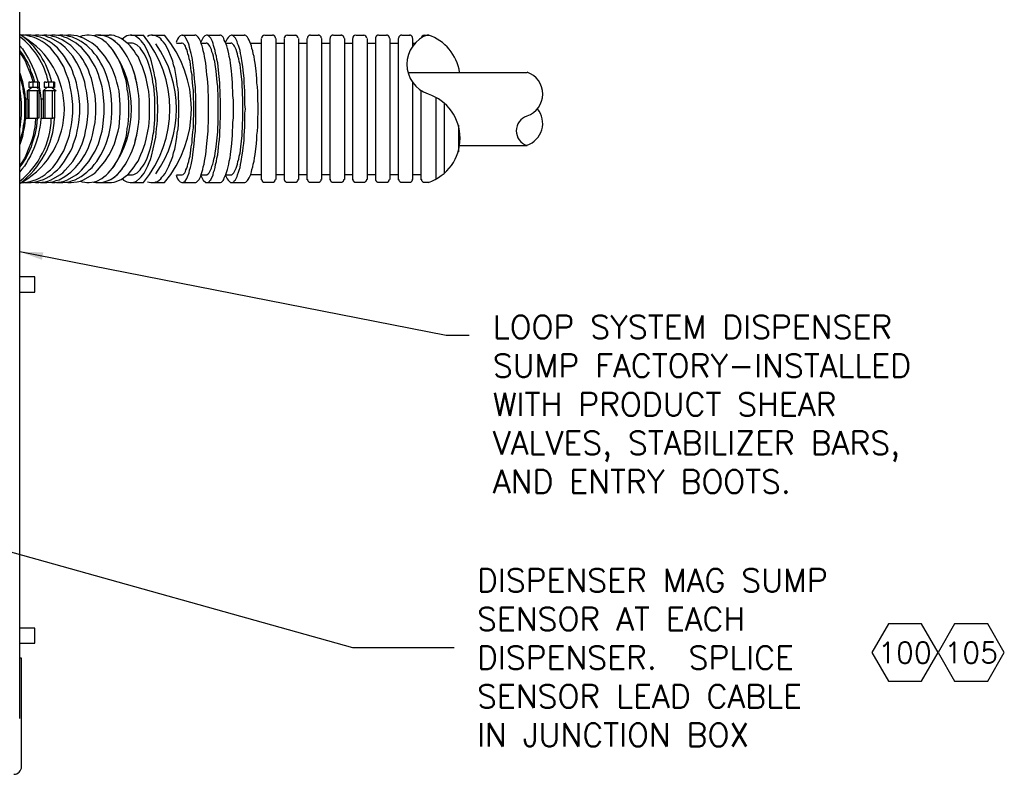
# Model space of a CAD drawing. Extents: x 1152 to 2559, y 156 to 782.
# Tile 45 of 111: x 1802 to 1834, y 670 to 695. Entities that reach past the tile are written whole.
import ezdxf
from ezdxf.enums import TextEntityAlignment as Align

# ---------------------------------------------------------------- set-up
doc = ezdxf.new("R2010")
doc.units = 0
doc.header["$MEASUREMENT"] = 0
doc.layers.get('0').update_dxf_attribs({"linetype": 'CONTINUOUS'})
for name, color, linetype in [('1', 1, 'CONTINUOUS'), ('FREEZE-OUTLINE-TITLES', 60, 'CONTINUOUS'), ('TEXT', 3, 'CONTINUOUS')]:
    doc.layers.add(name, color=color, linetype=linetype)
doc.styles.add('sim001', font='simplex.shx', dxfattribs={"height": 0.08})
doc.styles.add('SIMPLEX', font='simplex')
doc.dimstyles.new('DIM8', dxfattribs={"dimscale": 8, "dimtxt": 0.09375, "dimasz": 0.09375, "dimexe": 0.0625, "dimexo": 0.0625, "dimgap": 0.0625, "dimtad": 1, "dimdec": 4, "dimzin": 3, "dimdsep": 46, "dimlunit": 4, "dimtxsty": 'SIMPLEX', "dimcen": 0.0625, "dimclrd": 3, "dimclre": 3, "dimclrt": 3, "dimadec": 0, "dimazin": 0, "dimtfac": 1, "dimtdec": 4, "dimtofl": 0, "dimtmove": 0, "dimatfit": 3, "dimfxl": 1, "dimfrac": 2, "dimtolj": 1, "dimtzin": 3, "dimarcsym": 0})

# ---------------------------------------------------------------- blocks, each defined once
blk = doc.blocks.new('HEX')
at = {"color": 3}
blk.add_lwpolyline([(-0.0577, 0.1), (-0.1155, 0), (-0.0577, -0.1), (0.0577, -0.1), (0.1155, 0), (0.0577, 0.1)], close=True, dxfattribs=at)
at = {"color": 3, "style": 'SIMPLEX'}
blk.add_attdef('D#', text='', height=0.08, dxfattribs=at).set_placement((0, 0), align=Align.MIDDLE)

msp = doc.modelspace()

# ---------------------------------------------------------------- linework, layer by layer
at = {"layer": '1', "linetype": 'Continuous'}
for p, q in [((1801.79495, 672.0847), (1801.79495, 711.50244)), ((1804.33372, 694.18537), (1804.68113, 694.18537)), ((1805.38931, 694.18537), (1805.79017, 694.18537)), ((1806.07077, 694.18537), (1806.47163, 694.18537)), ((1807.04619, 694.18537), (1807.46041, 694.18537)), ((1807.86127, 694.18537), (1808.27549, 694.18537)), ((1808.64963, 694.18537), (1809.06385, 694.18537)), ((1809.71857, 694.18537), (1809.97245, 694.18537)), ((1810.45348, 694.18537), (1810.70735, 694.18537)), ((1811.20175, 694.18537), (1811.45562, 694.18537)), ((1811.93665, 694.18537), (1812.19053, 694.18537)), ((1812.67156, 694.18537), (1812.92544, 694.18537)), ((1813.40647, 694.18537), (1813.66034, 694.18537)), ((1814.15474, 694.18537), (1814.40861, 694.18537)), ((1814.88964, 694.18537), (1815.02326, 694.18537)), ((1806.85913, 693.9315), (1807.01947, 693.9315)), ((1807.66084, 693.9315), (1807.82119, 693.9315)), ((1808.46256, 693.9315), (1808.6229, 693.9315)), ((1809.2509, 693.9315), (1809.61167, 693.9315)), ((1809.61167, 689.50869), (1809.61167, 694.07848)), ((1810.07934, 694.07848), (1810.07934, 693.9315)), ((1810.07934, 693.9315), (1810.07934, 689.52205)), ((1810.07934, 693.9315), (1810.35994, 693.9315)), ((1810.35994, 689.50869), (1810.35994, 694.07848)), ((1810.81425, 694.07848), (1810.81425, 693.9315)), ((1810.81425, 693.9315), (1810.81425, 689.52205)), ((1810.81425, 693.9315), (1811.09485, 693.9315)), ((1811.09485, 689.50869), (1811.09485, 694.07848)), ((1811.54916, 694.07848), (1811.54916, 693.9315)), ((1811.54916, 693.9315), (1811.54916, 689.52205)), ((1811.54916, 693.9315), (1811.82976, 693.9315)), ((1811.82976, 689.50869), (1811.82976, 694.07848)), ((1812.29743, 694.07848), (1812.29743, 693.9315)), ((1812.29743, 693.9315), (1812.29743, 689.52205)), ((1812.29743, 693.9315), (1812.56466, 693.9315)), ((1812.56466, 689.50869), (1812.56466, 694.07848)), ((1813.03233, 693.9315), (1813.03233, 689.52205)), ((1813.31293, 689.50869), (1813.31293, 694.07848)), ((1813.76724, 694.07848), (1813.76724, 693.9315)), ((1813.76724, 693.9315), (1813.76724, 689.52205)), ((1813.76724, 693.9315), (1814.04784, 693.9315)), ((1814.04784, 689.50869), (1814.04784, 694.07848)), ((1814.50215, 694.07848), (1814.50215, 693.79788)), ((1814.50215, 693.9315), (1814.60904, 693.9315)), ((1814.78275, 694.07848), (1814.78275, 694.08182)), ((1814.36853, 692.9828), (1818.20341, 692.9828)), ((1802.0889, 692.66211), (1802.0889, 692.48841)), ((1802.12898, 692.66211), (1802.0889, 692.66211)), ((1802.12898, 692.66211), (1802.15571, 692.66211)), ((1802.20916, 692.66211), (1802.15571, 692.66211)), ((1802.20916, 692.66211), (1802.20916, 692.48841)), ((1802.3695, 692.66211), (1802.20916, 692.66211)), ((1802.42295, 692.66211), (1802.3695, 692.66211)), ((1802.3695, 692.66211), (1802.3695, 692.48841)), ((1802.42295, 692.66211), (1802.42295, 692.48841)), ((1802.58329, 692.66211), (1802.58329, 692.48841)), ((1802.63674, 692.66211), (1802.58329, 692.66211)), ((1802.63674, 692.66211), (1802.66346, 692.66211)), ((1802.71691, 692.66211), (1802.66346, 692.66211)), ((1802.71691, 692.66211), (1802.71691, 692.48841)), ((1802.87725, 692.66211), (1802.71691, 692.66211)), ((1802.91734, 692.66211), (1802.87725, 692.66211)), ((1802.87725, 692.66211), (1802.87725, 692.48841)), ((1802.91734, 692.66211), (1802.91734, 692.48841)), ((1814.50215, 692.66211), (1814.50215, 689.52205)), ((1802.03545, 692.38151), (1802.16907, 692.48841)), ((1802.03545, 692.38151), (1802.04881, 692.38151)), ((1802.03545, 692.38151), (1802.03545, 692.11427)), ((1802.46303, 692.38151), (1802.04881, 692.38151)), ((1802.20916, 692.48841), (1802.0889, 692.48841)), ((1802.0889, 692.38151), (1802.0889, 691.49962)), ((1802.3695, 692.48841), (1802.20916, 692.48841)), ((1802.34278, 692.48841), (1802.46303, 692.38151)), ((1802.35614, 692.38151), (1802.35614, 691.49962)), ((1802.42295, 692.48841), (1802.3695, 692.48841)), ((1802.40958, 692.38151), (1802.40958, 691.49962)), ((1802.42295, 692.50177), (1802.43631, 692.39487)), ((1802.5432, 692.38151), (1802.66346, 692.48841)), ((1802.5432, 692.38151), (1802.5432, 692.38485)), ((1802.55657, 692.38151), (1802.5432, 692.38151)), ((1802.5432, 692.38151), (1802.5432, 692.11427)), ((1802.97079, 692.38151), (1802.55657, 692.38151)), ((1802.71691, 692.48841), (1802.58329, 692.48841)), ((1802.59665, 692.38151), (1802.59665, 691.49962)), ((1802.87725, 692.48841), (1802.71691, 692.48841)), ((1802.83717, 692.48841), (1802.97079, 692.38151)), ((1802.85053, 691.49962), (1802.85053, 692.38151)), ((1802.86389, 692.48841), (1802.86389, 692.46168)), ((1802.91734, 692.48841), (1802.87725, 692.48841)), ((1802.91734, 692.38151), (1802.91734, 691.49962)), ((1814.78275, 689.50869), (1814.78275, 692.38151)), ((1801.99536, 692.11427), (1801.92855, 692.11427)), ((1801.99536, 691.48626), (1801.99536, 692.11427)), ((1802.04881, 692.11427), (1801.99536, 692.11427)), ((1802.04881, 692.11427), (1802.04881, 691.49962)), ((1802.48976, 692.11427), (1802.46303, 692.11427)), ((1802.48976, 691.48626), (1802.48976, 692.11427)), ((1802.5432, 692.11427), (1802.48976, 692.11427)), ((1802.5432, 692.11427), (1802.5432, 691.49962)), ((1802.91734, 692.06082), (1802.91734, 691.52635)), ((1815.25042, 692.18108), (1815.25042, 689.52205)), ((1815.53102, 689.70912), (1815.53102, 691.98065)), ((1801.92855, 691.48626), (1801.99536, 691.48626)), ((1802.35614, 691.48626), (1801.99536, 691.48626)), ((1802.04881, 691.49962), (1802.0889, 691.49962)), ((1802.0889, 691.49962), (1802.34278, 691.49962)), ((1802.35614, 691.49962), (1802.34278, 691.49962)), ((1802.46303, 691.48626), (1802.48976, 691.48626)), ((1802.86389, 691.48626), (1802.48976, 691.48626)), ((1802.5432, 691.49962), (1802.59665, 691.49962)), ((1802.59665, 691.49962), (1802.85053, 691.49962)), ((1802.86389, 691.49962), (1802.85053, 691.49962)), ((1815.98532, 691.27247), (1815.98532, 690.4173)), ((1816.02541, 690.61773), (1818.20341, 690.61773)), ((1804.33372, 689.41516), (1804.68113, 689.41516)), ((1805.38931, 689.41516), (1805.79017, 689.41516)), ((1806.07077, 689.41516), (1806.47163, 689.41516)), ((1807.04619, 689.41516), (1807.46041, 689.41516)), ((1807.84791, 689.41516), (1808.26213, 689.41516)), ((1808.63626, 689.41516), (1809.05049, 689.41516)), ((1809.61167, 689.66903), (1809.2509, 689.66903)), ((1809.97245, 689.41516), (1809.71857, 689.41516)), ((1810.35994, 689.66903), (1810.07934, 689.66903)), ((1810.70735, 689.41516), (1810.45348, 689.41516)), ((1811.09485, 689.66903), (1810.81425, 689.66903)), ((1811.45562, 689.41516), (1811.20175, 689.41516)), ((1811.82976, 689.66903), (1811.54916, 689.66903)), ((1812.19053, 689.41516), (1811.93665, 689.41516)), ((1812.56466, 689.66903), (1812.29743, 689.66903)), ((1812.92544, 689.41516), (1812.67156, 689.41516)), ((1813.31293, 689.66903), (1813.03233, 689.66903)), ((1813.66034, 689.41516), (1813.40647, 689.41516)), ((1814.04784, 689.66903), (1813.76724, 689.66903)), ((1814.40861, 689.41516), (1814.15474, 689.41516)), ((1814.78275, 689.66903), (1814.50215, 689.66903)), ((1815.02326, 689.41516), (1814.88964, 689.41516)), ((1802.27597, 686.36864), (1801.79494, 686.36864)), ((1802.27598, 685.87423), (1802.27598, 686.36862)), ((1801.79494, 685.87424), (1802.27597, 685.87424)), ((1802.27595, 675.01098), (1801.79492, 675.01098)), ((1802.27598, 674.51658), (1802.27598, 675.01097)), ((1801.79492, 674.51659), (1802.27595, 674.51659)), ((1801.84837, 674.03556), (1801.79492, 674.03556)), ((1801.8484, 670.52136), (1801.8484, 674.03555))]:
    msp.add_line(p, q, dxfattribs=at)
for points in [[(1801.82167, 689.41516), (1801.92857, 689.41516), (1802.0221, 689.42852), (1802.129, 689.45524), (1802.22253, 689.48197), (1802.32943, 689.52205), (1802.42296, 689.56214), (1802.51649, 689.61558), (1802.61003, 689.68239), (1802.6902, 689.7492), (1802.78373, 689.82938), (1802.8639, 689.90955), (1802.93071, 690.00308), (1803.01089, 690.10998), (1803.1445, 690.32377), (1803.21131, 690.44403), (1803.26476, 690.56428), (1803.30485, 690.68454), (1803.3583, 690.81816), (1803.39838, 690.95178), (1803.42511, 691.0854), (1803.45183, 691.23238), (1803.47855, 691.366), (1803.50528, 691.65997), (1803.50528, 691.94057), (1803.47855, 692.23453), (1803.45183, 692.36815), (1803.42511, 692.51513), (1803.39838, 692.64875), (1803.3583, 692.78237), (1803.30485, 692.91599), (1803.26476, 693.03625), (1803.21131, 693.1565), (1803.1445, 693.27676), (1803.01089, 693.49055), (1802.93071, 693.58409), (1802.8639, 693.67762), (1802.78373, 693.77115), (1802.6902, 693.85133), (1802.61003, 693.91813), (1802.51649, 693.98494), (1802.42296, 694.03839), (1802.32943, 694.07848), (1802.22253, 694.11856), (1802.129, 694.14529), (1802.0221, 694.17201), (1801.92857, 694.18537), (1801.82167, 694.18537)], [(1801.95529, 689.41516), (1802.15572, 689.41516), (1802.24925, 689.42852), (1802.35615, 689.45524), (1802.44968, 689.48197), (1802.55658, 689.52205), (1802.65011, 689.56214), (1802.74365, 689.61558), (1802.83718, 689.68239), (1802.91735, 689.7492), (1803.01089, 689.82938), (1803.09106, 689.90955), (1803.15787, 690.00308), (1803.23804, 690.10998), (1803.37166, 690.32377), (1803.43847, 690.44403), (1803.49192, 690.56428), (1803.532, 690.68454), (1803.58545, 690.81816), (1803.62553, 690.95178), (1803.65226, 691.0854), (1803.67898, 691.23238), (1803.70571, 691.366), (1803.73243, 691.65997), (1803.73243, 691.94057), (1803.70571, 692.23453), (1803.67898, 692.36815), (1803.65226, 692.51513), (1803.62553, 692.64875), (1803.58545, 692.78237), (1803.532, 692.91599), (1803.49192, 693.03625), (1803.43847, 693.1565), (1803.37166, 693.27676), (1803.23804, 693.49055), (1803.15787, 693.59745), (1803.09106, 693.67762), (1803.01089, 693.77115), (1802.91735, 693.85133), (1802.83718, 693.91813), (1802.74365, 693.98494), (1802.65011, 694.03839), (1802.55658, 694.07848), (1802.44968, 694.11856), (1802.35615, 694.14529), (1802.24925, 694.17201), (1802.15572, 694.18537), (1801.95529, 694.18537)], [(1802.19581, 689.42852), (1802.3027, 689.41516), (1802.4096, 689.41516), (1802.50313, 689.42852), (1802.61003, 689.44188), (1802.70356, 689.4686), (1802.81046, 689.50869), (1803.09106, 689.66903), (1803.18459, 689.73584), (1803.26476, 689.81601), (1803.50528, 690.09661), (1803.6389, 690.31041), (1803.70571, 690.43066), (1803.8126, 690.67118), (1803.89277, 690.93842), (1803.9195, 691.0854), (1803.94622, 691.21902), (1803.97295, 691.366), (1803.99967, 691.65997), (1803.99967, 691.94057), (1803.97295, 692.23453), (1803.94622, 692.38151), (1803.9195, 692.51513), (1803.89277, 692.66211), (1803.85269, 692.79573), (1803.8126, 692.91599), (1803.75915, 693.04961), (1803.70571, 693.16987), (1803.6389, 693.29012), (1803.50528, 693.50391), (1803.26476, 693.78452), (1803.18459, 693.85133), (1803.09106, 693.9315), (1802.81046, 694.09184), (1802.70356, 694.11856), (1802.61003, 694.15865), (1802.50313, 694.17201), (1802.4096, 694.18537), (1802.3027, 694.18537), (1802.19581, 694.17201)], [(1802.46305, 689.41516), (1802.66347, 689.41516), (1802.77037, 689.42852), (1802.8639, 689.44188), (1802.9708, 689.48197), (1803.06433, 689.50869), (1803.2514, 689.61558), (1803.43847, 689.7492), (1803.59881, 689.90955), (1803.75915, 690.09661), (1803.89277, 690.31041), (1803.95958, 690.43066), (1804.01303, 690.55092), (1804.05312, 690.68454), (1804.10656, 690.81816), (1804.14665, 690.95178), (1804.2001, 691.21902), (1804.22682, 691.366), (1804.25355, 691.65997), (1804.25355, 691.94057), (1804.22682, 692.23453), (1804.2001, 692.38151), (1804.14665, 692.64875), (1804.10656, 692.78237), (1804.05312, 692.91599), (1804.01303, 693.04961), (1803.95958, 693.16987), (1803.89277, 693.27676), (1803.82596, 693.39702), (1803.75915, 693.50391), (1803.59881, 693.69098), (1803.43847, 693.85133), (1803.2514, 693.98494), (1803.15787, 694.03839), (1802.9708, 694.11856), (1802.8639, 694.14529), (1802.77037, 694.17201), (1802.66347, 694.18537), (1802.56994, 694.18537), (1802.46305, 694.17201)], [(1802.73028, 689.42852), (1802.82382, 689.41516), (1802.93071, 689.41516), (1803.02425, 689.42852), (1803.13114, 689.44188), (1803.22468, 689.4686), (1803.33157, 689.50869), (1803.61217, 689.66903), (1803.70571, 689.73584), (1803.78588, 689.81601), (1804.02639, 690.09661), (1804.16001, 690.31041), (1804.22682, 690.43066), (1804.33372, 690.67118), (1804.41389, 690.93842), (1804.45398, 691.0854), (1804.4807, 691.21902), (1804.52079, 691.65997), (1804.52079, 691.94057), (1804.4807, 692.38151), (1804.45398, 692.51513), (1804.41389, 692.66211), (1804.3738, 692.79573), (1804.33372, 692.91599), (1804.28027, 693.04961), (1804.22682, 693.16987), (1804.16001, 693.29012), (1804.02639, 693.50391), (1803.78588, 693.78452), (1803.70571, 693.85133), (1803.61217, 693.9315), (1803.33157, 694.09184), (1803.22468, 694.11856), (1803.13114, 694.15865), (1803.02425, 694.17201), (1802.93071, 694.18537), (1802.82382, 694.18537), (1802.73028, 694.17201)], [(1802.98416, 689.41516), (1803.18459, 689.41516), (1803.29149, 689.42852), (1803.38502, 689.44188), (1803.49192, 689.48197), (1803.58545, 689.50869), (1803.77252, 689.61558), (1803.95958, 689.7492), (1804.03976, 689.82938), (1804.13329, 689.90955), (1804.2001, 690.00308), (1804.28027, 690.09661), (1804.41389, 690.31041), (1804.4807, 690.43066), (1804.53415, 690.55092), (1804.58759, 690.68454), (1804.66777, 690.95178), (1804.72121, 691.21902), (1804.74794, 691.366), (1804.77466, 691.65997), (1804.77466, 691.94057), (1804.74794, 692.23453), (1804.72121, 692.38151), (1804.66777, 692.64875), (1804.58759, 692.91599), (1804.53415, 693.04961), (1804.4807, 693.16987), (1804.41389, 693.27676), (1804.34708, 693.39702), (1804.28027, 693.50391), (1804.2001, 693.59745), (1804.13329, 693.69098), (1804.03976, 693.77115), (1803.95958, 693.85133), (1803.77252, 693.98494), (1803.67898, 694.03839), (1803.49192, 694.11856), (1803.38502, 694.14529), (1803.29149, 694.17201), (1803.18459, 694.18537), (1803.09106, 694.18537), (1802.98416, 694.17201)], [(1803.2514, 689.42852), (1803.34493, 689.41516), (1803.45183, 689.41516), (1803.54536, 689.42852), (1803.65226, 689.44188), (1803.75915, 689.4686), (1803.85269, 689.50869), (1804.13329, 689.66903), (1804.22682, 689.73584), (1804.30699, 689.81601), (1804.54751, 690.09661), (1804.68113, 690.31041), (1804.74794, 690.43066), (1804.85483, 690.67118), (1804.93501, 690.93842), (1804.97509, 691.0854), (1805.00182, 691.21902), (1805.0419, 691.65997), (1805.0419, 691.94057), (1805.00182, 692.38151), (1804.97509, 692.51513), (1804.93501, 692.66211), (1804.89492, 692.79573), (1804.85483, 692.91599), (1804.80139, 693.04961), (1804.74794, 693.16987), (1804.68113, 693.29012), (1804.54751, 693.50391), (1804.30699, 693.78452), (1804.22682, 693.85133), (1804.13329, 693.9315), (1803.85269, 694.09184), (1803.75915, 694.11856), (1803.65226, 694.15865), (1803.54536, 694.17201), (1803.45183, 694.18537), (1803.34493, 694.18537), (1803.2514, 694.17201)], [(1803.73243, 689.4686), (1803.8126, 689.44188), (1803.89277, 689.42852), (1803.95958, 689.41516), (1804.03976, 689.41516), (1804.2001, 689.44188), (1804.28027, 689.4686), (1804.44061, 689.54877), (1804.50742, 689.60222), (1804.58759, 689.65567), (1804.6544, 689.72248), (1804.85483, 689.963), (1804.90828, 690.06989), (1804.96173, 690.16342), (1805.01518, 690.27032), (1805.06863, 690.39058), (1805.18888, 690.75135), (1805.22897, 690.88497), (1805.25569, 691.01859), (1805.26905, 691.16557), (1805.29578, 691.29919), (1805.30914, 691.44617), (1805.3225, 691.57979), (1805.3225, 692.02074), (1805.30914, 692.15436), (1805.29578, 692.30134), (1805.26905, 692.43496), (1805.25569, 692.58194), (1805.22897, 692.71556), (1805.18888, 692.84918), (1805.06863, 693.20995), (1805.01518, 693.33021), (1804.96173, 693.4371), (1804.85483, 693.62417), (1804.78802, 693.71771), (1804.6544, 693.87805), (1804.58759, 693.94486), (1804.50742, 693.99831), (1804.44061, 694.05175), (1804.28027, 694.13193), (1804.2001, 694.15865), (1804.03976, 694.18537), (1803.95958, 694.18537), (1803.89277, 694.17201), (1803.8126, 694.15865), (1803.73243, 694.13193)], [(1804.17337, 689.42852), (1804.25355, 689.41516), (1804.41389, 689.41516), (1804.49406, 689.42852), (1804.6544, 689.48197), (1804.72121, 689.52205), (1804.80139, 689.56214), (1804.88156, 689.61558), (1805.01518, 689.7492), (1805.08199, 689.82938), (1805.1488, 689.92291), (1805.21561, 690.00308), (1805.37595, 690.32377), (1805.4294, 690.44403), (1805.50957, 690.68454), (1805.53629, 690.81816), (1805.57638, 690.95178), (1805.6031, 691.0854), (1805.61646, 691.23238), (1805.64319, 691.366), (1805.65655, 691.51298), (1805.65655, 692.08755), (1805.64319, 692.23453), (1805.61646, 692.36815), (1805.6031, 692.51513), (1805.57638, 692.64875), (1805.53629, 692.78237), (1805.50957, 692.91599), (1805.4294, 693.1565), (1805.37595, 693.27676), (1805.26905, 693.49055), (1805.21561, 693.58409), (1805.08199, 693.77115), (1805.01518, 693.85133), (1804.88156, 693.98494), (1804.80139, 694.03839), (1804.72121, 694.07848), (1804.6544, 694.11856), (1804.49406, 694.17201), (1804.41389, 694.18537), (1804.25355, 694.18537), (1804.17337, 694.15865)], [(1804.33372, 689.41516), (1804.41389, 689.41516), (1804.49406, 689.42852), (1804.6544, 689.48197), (1804.73458, 689.52205), (1804.81475, 689.5755), (1804.94837, 689.68239), (1805.02854, 689.76257), (1805.09535, 689.84274), (1805.1488, 689.92291), (1805.21561, 690.01644), (1805.26905, 690.10998), (1805.37595, 690.32377), (1805.4294, 690.44403), (1805.50957, 690.68454), (1805.54966, 690.81816), (1805.6031, 691.0854), (1805.61646, 691.23238), (1805.64319, 691.366), (1805.65655, 691.51298), (1805.65655, 692.08755), (1805.64319, 692.23453), (1805.61646, 692.36815), (1805.6031, 692.51513), (1805.54966, 692.78237), (1805.50957, 692.90263), (1805.46948, 693.03625), (1805.4294, 693.1565), (1805.37595, 693.27676), (1805.26905, 693.49055), (1805.21561, 693.58409), (1805.1488, 693.67762), (1805.09535, 693.75779), (1805.02854, 693.83796), (1804.94837, 693.90477), (1804.88156, 693.97158), (1804.81475, 694.02503), (1804.73458, 694.07848), (1804.6544, 694.11856), (1804.49406, 694.17201), (1804.41389, 694.18537), (1804.33372, 694.18537)], [(1804.68113, 689.41516), (1804.7613, 689.41516), (1804.84147, 689.42852), (1804.90828, 689.45524), (1804.98845, 689.48197), (1805.06863, 689.52205), (1805.1488, 689.5755), (1805.21561, 689.62895), (1805.29578, 689.68239), (1805.49621, 689.92291), (1805.54966, 690.01644), (1805.61646, 690.10998), (1805.66991, 690.21687), (1805.71, 690.32377), (1805.76345, 690.44403), (1805.84362, 690.68454), (1805.8837, 690.81816), (1805.93715, 691.0854), (1805.96388, 691.23238), (1805.97724, 691.366), (1805.9906, 691.51298), (1805.9906, 692.08755), (1805.97724, 692.23453), (1805.96388, 692.36815), (1805.93715, 692.51513), (1805.8837, 692.78237), (1805.84362, 692.90263), (1805.80353, 693.03625), (1805.76345, 693.1565), (1805.71, 693.27676), (1805.66991, 693.38366), (1805.61646, 693.49055), (1805.54966, 693.58409), (1805.49621, 693.67762), (1805.36259, 693.83796), (1805.29578, 693.90477), (1805.21561, 693.97158), (1805.1488, 694.02503), (1805.06863, 694.07848), (1804.98845, 694.11856), (1804.90828, 694.14529), (1804.84147, 694.17201), (1804.7613, 694.18537), (1804.68113, 694.18537)], [(1805.10871, 689.54877), (1805.1488, 689.49533), (1805.25569, 689.44188), (1805.36259, 689.41516), (1805.41604, 689.41516), (1805.52293, 689.44188), (1805.56302, 689.4686), (1805.66991, 689.54877), (1805.72336, 689.60222), (1805.76345, 689.65567), (1805.81689, 689.72248), (1805.93715, 689.963), (1805.97724, 690.06989), (1806.01732, 690.16342), (1806.05741, 690.27032), (1806.1643, 690.75135), (1806.19103, 690.88497), (1806.20439, 691.01859), (1806.21775, 691.16557), (1806.23111, 691.29919), (1806.24448, 691.44617), (1806.24448, 691.57979), (1806.25784, 691.72678), (1806.25784, 691.87376), (1806.24448, 692.02074), (1806.24448, 692.15436), (1806.23111, 692.30134), (1806.21775, 692.43496), (1806.20439, 692.58194), (1806.19103, 692.71556), (1806.1643, 692.83582), (1806.13758, 692.96944), (1806.05741, 693.33021), (1806.01732, 693.4371), (1805.89707, 693.71771), (1805.81689, 693.87805), (1805.76345, 693.94486), (1805.72336, 693.99831), (1805.66991, 694.05175), (1805.56302, 694.13193), (1805.52293, 694.15865), (1805.41604, 694.18537), (1805.36259, 694.18537), (1805.25569, 694.15865), (1805.20224, 694.13193), (1805.1488, 694.09184), (1805.10871, 694.05175)], [(1805.92379, 689.44188), (1806.03069, 689.41516), (1806.13758, 689.41516), (1806.19103, 689.44188), (1806.24448, 689.45524), (1806.35137, 689.53541), (1806.39146, 689.58886), (1806.44491, 689.64231), (1806.49835, 689.70912), (1806.61861, 689.94963), (1806.6587, 690.05653), (1806.69878, 690.15006), (1806.73887, 690.25696), (1806.76559, 690.37722), (1806.80568, 690.49747), (1806.8324, 690.61773), (1806.84576, 690.75135), (1806.87249, 690.88497), (1806.88585, 691.01859), (1806.91257, 691.15221), (1806.92594, 691.29919), (1806.92594, 691.43281), (1806.9393, 691.57979), (1806.9393, 692.02074), (1806.92594, 692.16772), (1806.92594, 692.30134), (1806.91257, 692.44832), (1806.88585, 692.58194), (1806.87249, 692.71556), (1806.84576, 692.84918), (1806.8324, 692.9828), (1806.80568, 693.10306), (1806.76559, 693.22331), (1806.73887, 693.34357), (1806.69878, 693.45047), (1806.57853, 693.73107), (1806.49835, 693.89141), (1806.44491, 693.95822), (1806.39146, 694.01167), (1806.35137, 694.06512), (1806.29792, 694.1052), (1806.19103, 694.15865), (1806.08413, 694.18537), (1806.03069, 694.18537), (1805.97724, 694.17201), (1805.92379, 694.14529)], [(1806.84576, 689.65567), (1806.87249, 689.58886), (1806.89921, 689.53541), (1806.92594, 689.49533), (1806.97938, 689.44188), (1807.03283, 689.41516), (1807.05956, 689.41516), (1807.113, 689.44188), (1807.13973, 689.4686), (1807.19317, 689.54877), (1807.2199, 689.60222), (1807.27335, 689.73584), (1807.28671, 689.81601), (1807.31343, 689.90955), (1807.34016, 689.98972), (1807.35352, 690.09661), (1807.38024, 690.20351), (1807.3936, 690.31041), (1807.43369, 690.67118), (1807.46041, 690.93842), (1807.47378, 691.0854), (1807.47378, 691.21902), (1807.48714, 691.366), (1807.48714, 692.23453), (1807.47378, 692.38151), (1807.47378, 692.51513), (1807.46041, 692.66211), (1807.44705, 692.79573), (1807.43369, 692.91599), (1807.42033, 693.04961), (1807.3936, 693.29012), (1807.38024, 693.39702), (1807.35352, 693.50391), (1807.34016, 693.59745), (1807.28671, 693.78452), (1807.27335, 693.86469), (1807.24662, 693.9315), (1807.16645, 694.09184), (1807.13973, 694.13193), (1807.113, 694.15865), (1807.05956, 694.18537), (1807.03283, 694.18537), (1806.97938, 694.15865), (1806.92594, 694.1052), (1806.89921, 694.05175), (1806.87249, 694.01167), (1806.84576, 693.94486)], [(1807.46041, 689.41516), (1807.48714, 689.41516), (1807.51386, 689.42852), (1807.56731, 689.48197), (1807.59403, 689.52205), (1807.64748, 689.62895), (1807.66084, 689.68239), (1807.71429, 689.84274), (1807.72765, 689.92291), (1807.75438, 690.01644), (1807.76774, 690.10998), (1807.79446, 690.21687), (1807.80782, 690.32377), (1807.84791, 690.68454), (1807.888, 691.0854), (1807.888, 691.23238), (1807.90136, 691.366), (1807.90136, 692.23453), (1807.888, 692.36815), (1807.888, 692.51513), (1807.86127, 692.78237), (1807.84791, 692.90263), (1807.83455, 693.03625), (1807.80782, 693.27676), (1807.79446, 693.38366), (1807.76774, 693.49055), (1807.75438, 693.58409), (1807.72765, 693.67762), (1807.71429, 693.75779), (1807.68757, 693.83796), (1807.66084, 693.90477), (1807.64748, 693.97158), (1807.59403, 694.07848), (1807.56731, 694.11856), (1807.51386, 694.17201), (1807.48714, 694.18537), (1807.46041, 694.18537)], [(1807.64748, 689.64231), (1807.70093, 689.53541), (1807.72765, 689.49533), (1807.80782, 689.41516), (1807.86127, 689.41516), (1807.91472, 689.44188), (1807.94144, 689.48197), (1807.96817, 689.50869), (1808.04834, 689.66903), (1808.0617, 689.7492), (1808.08843, 689.81601), (1808.11515, 689.90955), (1808.12851, 690.00308), (1808.15523, 690.09661), (1808.1686, 690.20351), (1808.19532, 690.31041), (1808.22204, 690.55092), (1808.23541, 690.68454), (1808.24877, 690.8048), (1808.26213, 690.93842), (1808.26213, 691.0854), (1808.27549, 691.21902), (1808.27549, 691.366), (1808.28885, 691.51298), (1808.28885, 692.08755), (1808.27549, 692.23453), (1808.27549, 692.38151), (1808.26213, 692.51513), (1808.26213, 692.64875), (1808.22204, 693.04961), (1808.19532, 693.29012), (1808.1686, 693.39702), (1808.15523, 693.50391), (1808.12851, 693.59745), (1808.11515, 693.69098), (1808.0617, 693.85133), (1808.04834, 693.91813), (1808.02162, 693.98494), (1807.96817, 694.09184), (1807.888, 694.17201), (1807.86127, 694.18537), (1807.83455, 694.18537), (1807.7811, 694.15865), (1807.72765, 694.1052), (1807.70093, 694.06512), (1807.64748, 693.95822)], [(1808.26213, 689.41516), (1808.28885, 689.41516), (1808.31558, 689.42852), (1808.36903, 689.48197), (1808.39575, 689.52205), (1808.40911, 689.5755), (1808.46256, 689.68239), (1808.51601, 689.84274), (1808.52937, 689.92291), (1808.55609, 690.01644), (1808.56946, 690.10998), (1808.59618, 690.21687), (1808.60954, 690.32377), (1808.64963, 690.68454), (1808.67635, 690.95178), (1808.67635, 691.0854), (1808.68971, 691.23238), (1808.68971, 691.366), (1808.70307, 691.51298), (1808.70307, 692.08755), (1808.68971, 692.23453), (1808.68971, 692.36815), (1808.67635, 692.51513), (1808.67635, 692.64875), (1808.66299, 692.78237), (1808.64963, 692.90263), (1808.63626, 693.03625), (1808.60954, 693.27676), (1808.59618, 693.38366), (1808.56946, 693.49055), (1808.55609, 693.58409), (1808.52937, 693.67762), (1808.51601, 693.75779), (1808.48928, 693.83796), (1808.43584, 693.97158), (1808.40911, 694.02503), (1808.39575, 694.07848), (1808.36903, 694.11856), (1808.31558, 694.17201), (1808.28885, 694.18537), (1808.26213, 694.18537)], [(1808.4492, 689.64231), (1808.50265, 689.53541), (1808.52937, 689.49533), (1808.60954, 689.41516), (1808.66299, 689.41516), (1808.71644, 689.44188), (1808.74316, 689.48197), (1808.76988, 689.50869), (1808.82333, 689.61558), (1808.83669, 689.66903), (1808.86342, 689.7492), (1808.89014, 689.81601), (1808.91687, 689.90955), (1808.93023, 690.00308), (1808.95695, 690.09661), (1808.98368, 690.31041), (1809.0104, 690.43066), (1809.02376, 690.55092), (1809.03712, 690.68454), (1809.05049, 690.8048), (1809.05049, 690.93842), (1809.06385, 691.0854), (1809.07721, 691.21902), (1809.07721, 691.65997), (1809.09057, 691.79359), (1809.07721, 691.94057), (1809.07721, 692.38151), (1809.05049, 692.64875), (1809.05049, 692.78237), (1809.02376, 693.04961), (1809.0104, 693.16987), (1808.98368, 693.29012), (1808.95695, 693.50391), (1808.93023, 693.59745), (1808.91687, 693.69098), (1808.86342, 693.85133), (1808.83669, 693.91813), (1808.82333, 693.98494), (1808.76988, 694.09184), (1808.68971, 694.17201), (1808.66299, 694.18537), (1808.63626, 694.18537), (1808.58282, 694.15865), (1808.52937, 694.1052), (1808.50265, 694.06512), (1808.4492, 693.95822)], [(1809.05049, 689.41516), (1809.07721, 689.41516), (1809.10393, 689.42852), (1809.15738, 689.48197), (1809.1841, 689.52205), (1809.21082, 689.5755), (1809.26426, 689.68239), (1809.29099, 689.76257), (1809.30435, 689.84274), (1809.33107, 689.92291), (1809.34444, 690.01644), (1809.37116, 690.10998), (1809.38452, 690.21687), (1809.41124, 690.32377), (1809.45133, 690.68454), (1809.46469, 690.81816), (1809.46469, 690.95178), (1809.47805, 691.0854), (1809.49142, 691.23238), (1809.49142, 691.51298), (1809.50478, 691.65997), (1809.50478, 691.94057), (1809.49142, 692.08755), (1809.49142, 692.36815), (1809.47805, 692.51513), (1809.46469, 692.64875), (1809.46469, 692.78237), (1809.45133, 692.90263), (1809.43797, 693.03625), (1809.41124, 693.27676), (1809.38452, 693.38366), (1809.37116, 693.49055), (1809.34444, 693.58409), (1809.33107, 693.67762), (1809.30435, 693.75779), (1809.29099, 693.83796), (1809.23754, 693.97158), (1809.21082, 694.02503), (1809.1841, 694.07848), (1809.15738, 694.11856), (1809.10393, 694.17201), (1809.07721, 694.18537), (1809.05049, 694.18537)], [(1810.06598, 694.08517), (1810.06565, 694.09339), (1810.06467, 694.10142), (1810.06307, 694.10925), (1810.06087, 694.11684), (1810.05811, 694.12417), (1810.0548, 694.13122), (1810.05097, 694.13795), (1810.04665, 694.14435), (1810.04186, 694.15038), (1810.03663, 694.15602), (1810.03099, 694.16125), (1810.02495, 694.16604), (1810.01856, 694.17036), (1810.01182, 694.17419), (1810.00478, 694.1775), (1809.99744, 694.18026), (1809.98985, 694.18246), (1809.98202, 694.18406), (1809.97399, 694.18504), (1809.96577, 694.18537)], [(1811.19506, 694.18537), (1811.18684, 694.18504), (1811.17881, 694.18406), (1811.17098, 694.18246), (1811.16339, 694.18026), (1811.15605, 694.1775), (1811.14901, 694.17419), (1811.14227, 694.17036), (1811.13588, 694.16604), (1811.12984, 694.16125), (1811.1242, 694.15602), (1811.11897, 694.15038), (1811.11418, 694.14434), (1811.10986, 694.13795), (1811.10603, 694.13121), (1811.10272, 694.12417), (1811.09996, 694.11683), (1811.09776, 694.10924), (1811.09616, 694.10141), (1811.09518, 694.09338), (1811.09485, 694.08516)], [(1811.54916, 694.08517), (1811.54882, 694.09339), (1811.54784, 694.10142), (1811.54624, 694.10925), (1811.54405, 694.11684), (1811.54128, 694.12417), (1811.53797, 694.13122), (1811.53414, 694.13795), (1811.52982, 694.14435), (1811.52503, 694.15038), (1811.51981, 694.15602), (1811.51416, 694.16125), (1811.50813, 694.16604), (1811.50173, 694.17036), (1811.495, 694.17419), (1811.48795, 694.1775), (1811.48062, 694.18026), (1811.47303, 694.18246), (1811.4652, 694.18406), (1811.45716, 694.18504), (1811.44894, 694.18537)], [(1811.92997, 694.18537), (1811.92175, 694.18504), (1811.91372, 694.18406), (1811.90589, 694.18246), (1811.89829, 694.18026), (1811.89096, 694.1775), (1811.88391, 694.17419), (1811.87718, 694.17036), (1811.87078, 694.16604), (1811.86475, 694.16125), (1811.85911, 694.15602), (1811.85388, 694.15038), (1811.84909, 694.14434), (1811.84477, 694.13795), (1811.84094, 694.13121), (1811.83763, 694.12417), (1811.83487, 694.11683), (1811.83267, 694.10924), (1811.83107, 694.10141), (1811.83009, 694.09338), (1811.82976, 694.08516)], [(1812.28406, 694.08517), (1812.28373, 694.09339), (1812.28275, 694.10142), (1812.28115, 694.10925), (1812.27895, 694.11684), (1812.27619, 694.12417), (1812.27288, 694.13122), (1812.26905, 694.13795), (1812.26473, 694.14435), (1812.25994, 694.15038), (1812.25471, 694.15602), (1812.24907, 694.16125), (1812.24304, 694.16604), (1812.23664, 694.17036), (1812.22991, 694.17419), (1812.22286, 694.1775), (1812.21553, 694.18026), (1812.20793, 694.18246), (1812.20011, 694.18406), (1812.19207, 694.18504), (1812.18385, 694.18537)], [(1813.39979, 694.18537), (1813.39157, 694.18504), (1813.38353, 694.18406), (1813.3757, 694.18246), (1813.36811, 694.18026), (1813.36078, 694.1775), (1813.35373, 694.17419), (1813.34699, 694.17036), (1813.3406, 694.16604), (1813.33457, 694.16125), (1813.32892, 694.15602), (1813.32369, 694.15038), (1813.31891, 694.14434), (1813.31458, 694.13795), (1813.31076, 694.13121), (1813.30745, 694.12417), (1813.30468, 694.11683), (1813.30248, 694.10924), (1813.30088, 694.10141), (1813.2999, 694.09338), (1813.29957, 694.08516)], [(1813.75388, 694.08517), (1813.75355, 694.09339), (1813.75257, 694.10142), (1813.75097, 694.10925), (1813.74877, 694.11684), (1813.746, 694.12417), (1813.74269, 694.13122), (1813.73886, 694.13795), (1813.73454, 694.14435), (1813.72976, 694.15038), (1813.72453, 694.15602), (1813.71888, 694.16125), (1813.71285, 694.16604), (1813.70645, 694.17036), (1813.69972, 694.17419), (1813.69267, 694.1775), (1813.68534, 694.18026), (1813.67775, 694.18246), (1813.66992, 694.18406), (1813.66188, 694.18504), (1813.65366, 694.18537)], [(1814.14806, 694.18537), (1814.13984, 694.18504), (1814.1318, 694.18406), (1814.12397, 694.18246), (1814.11638, 694.18026), (1814.10904, 694.1775), (1814.102, 694.17419), (1814.09526, 694.17036), (1814.08887, 694.16604), (1814.08283, 694.16125), (1814.07719, 694.15602), (1814.07196, 694.15038), (1814.06717, 694.14434), (1814.06285, 694.13795), (1814.05903, 694.13121), (1814.05571, 694.12417), (1814.05295, 694.11683), (1814.05075, 694.10924), (1814.04915, 694.10141), (1814.04817, 694.09338), (1814.04784, 694.08516)], [(1814.50215, 694.08517), (1814.50181, 694.09339), (1814.50084, 694.10142), (1814.49923, 694.10925), (1814.49704, 694.11684), (1814.49427, 694.12417), (1814.49096, 694.13122), (1814.48713, 694.13795), (1814.48281, 694.14435), (1814.47803, 694.15038), (1814.4728, 694.15602), (1814.46715, 694.16125), (1814.46112, 694.16604), (1814.45472, 694.17036), (1814.44799, 694.17419), (1814.44094, 694.1775), (1814.43361, 694.18026), (1814.42602, 694.18246), (1814.41819, 694.18406), (1814.41015, 694.18504), (1814.40193, 694.18537)], [(1805.26905, 689.66903), (1805.44276, 689.66903), (1805.48285, 689.68239), (1805.58974, 689.73584), (1805.68327, 689.82938), (1805.72336, 689.88282), (1805.77681, 689.94963), (1805.81689, 690.01644), (1805.89707, 690.17679), (1805.93715, 690.27032), (1805.96388, 690.36385), (1806.00396, 690.47075), (1806.03069, 690.57764), (1806.08413, 690.81816), (1806.09749, 690.93842), (1806.12422, 691.05868), (1806.1643, 691.45954), (1806.1643, 692.141), (1806.13758, 692.40823), (1806.12422, 692.52849), (1806.09749, 692.66211), (1806.08413, 692.78237), (1806.03069, 693.02288), (1806.00396, 693.12978), (1805.96388, 693.23668), (1805.93715, 693.33021), (1805.89707, 693.42374), (1805.81689, 693.58409), (1805.77681, 693.6509), (1805.72336, 693.71771), (1805.68327, 693.77115), (1805.58974, 693.86469), (1805.48285, 693.91813), (1805.44276, 693.9315), (1805.26905, 693.9315)], [(1806.85913, 689.66903), (1807.04619, 689.66903), (1807.07292, 689.68239), (1807.12636, 689.73584), (1807.15309, 689.77593), (1807.16645, 689.82938), (1807.19317, 689.88282), (1807.2199, 689.94963), (1807.23326, 690.01644), (1807.25998, 690.09661), (1807.27335, 690.17679), (1807.30007, 690.27032), (1807.31343, 690.36385), (1807.34016, 690.57764), (1807.36688, 690.6979), (1807.36688, 690.81816), (1807.3936, 691.05868), (1807.40697, 691.1923), (1807.40697, 691.45954), (1807.42033, 691.59316), (1807.42033, 692.00738), (1807.40697, 692.141), (1807.40697, 692.40823), (1807.3936, 692.52849), (1807.38024, 692.66211), (1807.36688, 692.78237), (1807.36688, 692.90263), (1807.34016, 693.02288), (1807.31343, 693.23668), (1807.30007, 693.33021), (1807.27335, 693.42374), (1807.25998, 693.50391), (1807.23326, 693.58409), (1807.2199, 693.6509), (1807.19317, 693.71771), (1807.16645, 693.77115), (1807.15309, 693.8246), (1807.12636, 693.86469), (1807.07292, 693.91813), (1807.04619, 693.9315), (1807.01947, 693.9315)], [(1807.66084, 689.66903), (1807.84791, 689.66903), (1807.90136, 689.70912), (1807.91472, 689.73584), (1807.94144, 689.77593), (1807.99489, 689.88282), (1808.00825, 689.94963), (1808.03498, 690.01644), (1808.0617, 690.09661), (1808.07506, 690.17679), (1808.10179, 690.27032), (1808.11515, 690.36385), (1808.14187, 690.57764), (1808.19532, 691.05868), (1808.19532, 691.1923), (1808.20868, 691.32592), (1808.20868, 692.27462), (1808.19532, 692.40823), (1808.19532, 692.52849), (1808.18196, 692.66211), (1808.14187, 693.02288), (1808.11515, 693.23668), (1808.10179, 693.33021), (1808.07506, 693.42374), (1808.0617, 693.50391), (1808.03498, 693.58409), (1808.00825, 693.6509), (1807.99489, 693.71771), (1807.94144, 693.8246), (1807.91472, 693.86469), (1807.87463, 693.91813), (1807.84791, 693.9315), (1807.82119, 693.9315)], [(1808.46256, 689.66903), (1808.64963, 689.66903), (1808.71644, 689.73584), (1808.74316, 689.77593), (1808.79661, 689.88282), (1808.80997, 689.94963), (1808.83669, 690.01644), (1808.85006, 690.09661), (1808.87678, 690.17679), (1808.89014, 690.27032), (1808.91687, 690.36385), (1808.94359, 690.57764), (1808.98368, 690.93842), (1808.98368, 691.05868), (1808.99704, 691.1923), (1808.99704, 691.32592), (1809.0104, 691.45954), (1809.0104, 692.141), (1808.99704, 692.27462), (1808.99704, 692.40823), (1808.98368, 692.52849), (1808.98368, 692.66211), (1808.94359, 693.02288), (1808.91687, 693.23668), (1808.89014, 693.33021), (1808.87678, 693.42374), (1808.85006, 693.50391), (1808.83669, 693.58409), (1808.80997, 693.6509), (1808.79661, 693.71771), (1808.74316, 693.8246), (1808.71644, 693.86469), (1808.64963, 693.9315), (1808.6229, 693.9315)], [(1813.03233, 694.07848), (1813.03233, 693.9315), (1813.31293, 693.9315)], [(1801.79494, 693.83797), (1801.87511, 693.74443), (1802.07554, 693.42375), (1802.14235, 693.30349), (1802.24924, 693.06297), (1802.30269, 692.92935), (1802.38286, 692.66211)], [(1801.79494, 693.67762), (1801.92855, 693.49056), (1801.982, 693.38366), (1802.04881, 693.27676), (1802.10226, 693.15651), (1802.14235, 693.03625), (1802.19579, 692.91599), (1802.23588, 692.79573), (1802.2626, 692.66211)], [(1801.79494, 693.62417), (1801.92855, 693.41038), (1801.982, 693.30349), (1802.03545, 693.18323), (1802.0889, 693.04961), (1802.14235, 692.92935), (1802.22252, 692.66211)], [(1801.79494, 692.95608), (1801.87511, 692.68884), (1801.90183, 692.54186), (1801.92855, 692.40823), (1801.95528, 692.26125), (1801.96864, 692.11427)], [(1801.79494, 692.86254), (1801.82166, 692.72892), (1801.86175, 692.60867), (1801.88847, 692.47505), (1801.90183, 692.34142), (1801.92855, 692.20781), (1801.94192, 692.07419), (1801.94192, 691.52635), (1801.92855, 691.39273), (1801.90183, 691.25911), (1801.88847, 691.12549), (1801.86175, 690.99187), (1801.82166, 690.87161), (1801.79494, 690.73799)], [(1801.79494, 692.40823), (1801.83502, 692.00738), (1801.83502, 691.59316), (1801.79494, 691.1923)], [(1802.43631, 692.38151), (1802.46303, 692.24789), (1802.47639, 692.11427)], [(1802.35614, 691.49962), (1802.32941, 691.23238), (1802.27597, 690.96514), (1802.19579, 690.69791), (1802.15571, 690.57765), (1802.04881, 690.33713), (1801.99536, 690.23024), (1801.86175, 690.01645), (1801.79494, 689.92291)], [(1802.47639, 691.48626), (1802.46303, 691.33928), (1802.43631, 691.20566), (1802.40958, 691.05868), (1802.38286, 690.92506), (1802.30269, 690.65782), (1802.24924, 690.5242), (1802.14235, 690.28369), (1802.07554, 690.17679), (1802.00873, 690.05653), (1801.94192, 689.94964), (1801.86175, 689.8561), (1801.79494, 689.76257)], [(1802.30269, 691.48626), (1802.28933, 691.33928), (1802.27597, 691.20566), (1802.24924, 691.07204), (1802.22252, 690.92506), (1802.18243, 690.79144), (1802.14235, 690.67118), (1802.0889, 690.53756), (1801.982, 690.29705), (1801.92855, 690.19015), (1801.86175, 690.06989), (1801.79494, 689.97636)], [(1801.96864, 691.48626), (1801.95528, 691.33928), (1801.92855, 691.1923), (1801.90183, 691.05868), (1801.87511, 690.9117), (1801.79494, 690.64446)], [(1802.40958, 691.49962), (1802.35614, 691.49962), (1802.35614, 691.48626)], [(1802.91734, 691.49962), (1802.86389, 691.49962), (1802.86389, 691.48626)], [(1810.34658, 689.52873), (1810.34691, 689.52051), (1810.34789, 689.51248), (1810.34949, 689.50465), (1810.35169, 689.49706), (1810.35446, 689.48973), (1810.35777, 689.48268), (1810.36159, 689.47594), (1810.36591, 689.46955), (1810.3707, 689.46352), (1810.37593, 689.45787), (1810.38157, 689.45264), (1810.38761, 689.44785), (1810.394, 689.44353), (1810.40074, 689.4397), (1810.40779, 689.43639), (1810.41512, 689.43363), (1810.42271, 689.43143), (1810.43054, 689.42983), (1810.43858, 689.42885), (1810.4468, 689.42852)], [(1810.70067, 689.42852), (1810.70889, 689.42885), (1810.71693, 689.42983), (1810.72476, 689.43143), (1810.73236, 689.43363), (1810.73969, 689.43639), (1810.74674, 689.4397), (1810.75347, 689.44353), (1810.75987, 689.44785), (1810.7659, 689.45264), (1810.77154, 689.45787), (1810.77677, 689.46352), (1810.78156, 689.46955), (1810.78588, 689.47594), (1810.78971, 689.48268), (1810.79301, 689.48973), (1810.79578, 689.49706), (1810.79798, 689.50465), (1810.79958, 689.51248), (1810.80056, 689.52051), (1810.80089, 689.52873)], [(1811.09485, 689.52873), (1811.09518, 689.52051), (1811.09616, 689.51248), (1811.09776, 689.50465), (1811.09996, 689.49706), (1811.10272, 689.48973), (1811.10603, 689.48268), (1811.10986, 689.47594), (1811.11418, 689.46955), (1811.11897, 689.46352), (1811.1242, 689.45787), (1811.12984, 689.45264), (1811.13588, 689.44785), (1811.14227, 689.44353), (1811.14901, 689.4397), (1811.15605, 689.43639), (1811.16339, 689.43363), (1811.17098, 689.43143), (1811.17881, 689.42983), (1811.18684, 689.42885), (1811.19506, 689.42852)], [(1811.44894, 689.42852), (1811.45716, 689.42885), (1811.4652, 689.42983), (1811.47303, 689.43143), (1811.48062, 689.43363), (1811.48796, 689.43639), (1811.495, 689.4397), (1811.50174, 689.44353), (1811.50814, 689.44785), (1811.51417, 689.45264), (1811.51981, 689.45787), (1811.52504, 689.46352), (1811.52983, 689.46955), (1811.53415, 689.47594), (1811.53797, 689.48268), (1811.54128, 689.48973), (1811.54405, 689.49706), (1811.54624, 689.50465), (1811.54785, 689.51248), (1811.54882, 689.52051), (1811.54916, 689.52873)], [(1811.82976, 689.52873), (1811.83009, 689.52051), (1811.83107, 689.51248), (1811.83267, 689.50465), (1811.83487, 689.49706), (1811.83763, 689.48973), (1811.84094, 689.48268), (1811.84477, 689.47594), (1811.84909, 689.46955), (1811.85388, 689.46352), (1811.85911, 689.45787), (1811.86475, 689.45264), (1811.87078, 689.44785), (1811.87718, 689.44353), (1811.88391, 689.4397), (1811.89096, 689.43639), (1811.89829, 689.43363), (1811.90589, 689.43143), (1811.91372, 689.42983), (1811.92175, 689.42885), (1811.92997, 689.42852)], [(1812.18385, 689.42852), (1812.19207, 689.42885), (1812.20011, 689.42983), (1812.20794, 689.43143), (1812.21553, 689.43363), (1812.22286, 689.43639), (1812.22991, 689.4397), (1812.23665, 689.44353), (1812.24304, 689.44785), (1812.24908, 689.45264), (1812.25472, 689.45787), (1812.25995, 689.46352), (1812.26473, 689.46955), (1812.26905, 689.47594), (1812.27288, 689.48268), (1812.27619, 689.48973), (1812.27896, 689.49706), (1812.28115, 689.50465), (1812.28275, 689.51248), (1812.28373, 689.52051), (1812.28406, 689.52873)], [(1812.56466, 689.52873), (1812.565, 689.52051), (1812.56598, 689.51248), (1812.56758, 689.50465), (1812.56977, 689.49706), (1812.57254, 689.48973), (1812.57585, 689.48268), (1812.57968, 689.47594), (1812.584, 689.46955), (1812.58879, 689.46352), (1812.59401, 689.45787), (1812.59966, 689.45264), (1812.60569, 689.44785), (1812.61209, 689.44353), (1812.61882, 689.4397), (1812.62587, 689.43639), (1812.6332, 689.43363), (1812.64079, 689.43143), (1812.64862, 689.42983), (1812.65666, 689.42885), (1812.66488, 689.42852)], [(1812.91876, 689.42852), (1812.92698, 689.42885), (1812.93502, 689.42983), (1812.94284, 689.43143), (1812.95044, 689.43363), (1812.95777, 689.43639), (1812.96482, 689.4397), (1812.97155, 689.44353), (1812.97795, 689.44785), (1812.98398, 689.45264), (1812.98963, 689.45787), (1812.99485, 689.46352), (1812.99964, 689.46955), (1813.00396, 689.47594), (1813.00779, 689.48268), (1813.0111, 689.48973), (1813.01386, 689.49706), (1813.01606, 689.50465), (1813.01766, 689.51248), (1813.01864, 689.52051), (1813.01897, 689.52873)], [(1813.29957, 689.52873), (1813.2999, 689.52051), (1813.30088, 689.51248), (1813.30248, 689.50465), (1813.30468, 689.49706), (1813.30745, 689.48973), (1813.31076, 689.48268), (1813.31458, 689.47594), (1813.31891, 689.46955), (1813.32369, 689.46352), (1813.32892, 689.45787), (1813.33457, 689.45264), (1813.3406, 689.44785), (1813.34699, 689.44353), (1813.35373, 689.4397), (1813.36078, 689.43639), (1813.36811, 689.43363), (1813.3757, 689.43143), (1813.38353, 689.42983), (1813.39157, 689.42885), (1813.39979, 689.42852)], [(1814.04784, 689.52873), (1814.04817, 689.52051), (1814.04915, 689.51248), (1814.05075, 689.50465), (1814.05295, 689.49706), (1814.05571, 689.48973), (1814.05903, 689.48268), (1814.06285, 689.47594), (1814.06717, 689.46955), (1814.07196, 689.46352), (1814.07719, 689.45787), (1814.08283, 689.45264), (1814.08887, 689.44785), (1814.09526, 689.44353), (1814.102, 689.4397), (1814.10904, 689.43639), (1814.11638, 689.43363), (1814.12397, 689.43143), (1814.1318, 689.42983), (1814.13984, 689.42885), (1814.14806, 689.42852)], [(1814.40193, 689.42852), (1814.41015, 689.42885), (1814.41819, 689.42983), (1814.42602, 689.43143), (1814.43361, 689.43363), (1814.44095, 689.43639), (1814.44799, 689.4397), (1814.45473, 689.44353), (1814.46113, 689.44785), (1814.46716, 689.45264), (1814.4728, 689.45787), (1814.47803, 689.46352), (1814.48282, 689.46955), (1814.48714, 689.47594), (1814.49096, 689.48268), (1814.49427, 689.48973), (1814.49704, 689.49706), (1814.49924, 689.50465), (1814.50084, 689.51248), (1814.50181, 689.52051), (1814.50215, 689.52873)], [(1814.78275, 689.52873), (1814.78308, 689.52051), (1814.78406, 689.51248), (1814.78566, 689.50465), (1814.78786, 689.49706), (1814.79062, 689.48973), (1814.79393, 689.48268), (1814.79776, 689.47594), (1814.80208, 689.46955), (1814.80687, 689.46352), (1814.8121, 689.45787), (1814.81774, 689.45264), (1814.82377, 689.44785), (1814.83017, 689.44353), (1814.83691, 689.4397), (1814.84395, 689.43639), (1814.85128, 689.43363), (1814.85888, 689.43143), (1814.86671, 689.42983), (1814.87474, 689.42885), (1814.88296, 689.42852)]]:
    msp.add_lwpolyline(points, dxfattribs=at)
for centre, radius, start, end in [((1800.35891, 692.14241), 2.51908, 11.906069, 55.245802), ((1802.90315, 691.80026), 3.74481, 320.438213, 39.561787), ((1803.64228, 691.80026), 3.70053, 319.869457, 40.130543), ((1809.71188, 694.08517), 0.10009, 89.994398, 180.005521), ((1810.44679, 694.08516), 0.09987, 89.998944, 180.000462), ((1810.70068, 694.08517), 0.09989, 0.00087, 90.006977), ((1812.66488, 694.08516), 0.10056, 89.999265, 180.001273), ((1812.91877, 694.08517), 0.0998, 0, 90.006894), ((1815.32391, 693.24334), 1.00883, 108.434314, 179.998767), ((1814.88296, 694.08516), 0.10007, 89.999137, 180.000977), ((1814.53558, 692.76233), 1.50321, 8.547417, 71.571537), ((1800.28629, 692.16153), 2.48163, 11.637399, 52.560462), ((1800.51605, 691.79358), 2.71814, 300.652737, 59.347263), ((1803.22521, 691.80026), 3.63663, 324.641001, 35.358999), ((1802.12376, 691.80026), 3.28251, 324.257823, 35.742177), ((1815.32393, 693.24337), 1.00884, 180.000625, 251.565184), ((1817.96957, 692.28129), 0.74159, 0.000145, 71.564518), ((1814.53555, 690.85156), 1.50323, 0.000477, 71.564911), ((1817.96958, 692.28129), 0.74157, 288.434395, 0.000681), ((1817.96955, 691.33257), 0.74162, 343.836097, 39.233248), ((1800.12111, 691.63227), 2.79937, 306.7217, 357.284011), ((1800.1184, 691.57681), 2.69357, 308.493254, 358.073498), ((1818.35706, 691.09209), 0.50105, 108.434439, 180.001053), ((1818.35704, 691.09207), 0.50101, 179.999132, 251.567263), ((1817.96958, 691.33262), 0.74161, 288.434188, 343.83187), ((1814.53556, 690.85157), 1.50323, 288.434978, 359.999885), ((1809.71188, 689.52872), 0.10042, 179.99405, 270.005187), ((1809.96578, 689.52872), 0.10061, 269.994208, 0.005541), ((1813.65367, 689.52872), 0.10018, 269.994536, 0.005799), ((1801.6012, 670.52805), 0.24713, 270.00186, 359.998128)]:
    msp.add_arc(centre, radius, start, end, dxfattribs=at)

# ---------------------------------------------------------------- block references
at = {"layer": 'TEXT'}
ref = msp.add_blockref('HEX', (1830.43054, 674.21622), dxfattribs=dict(at, xscale=9.281926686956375, yscale=9.281926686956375, zscale=9.281926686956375))
ref.add_attrib('D#', '100', dxfattribs={"layer": '0', "height": 0.675, "style": 'SIMPLEX'}).set_placement((1830.43054, 674.21622), align=Align.MIDDLE)
ref = msp.add_blockref('HEX', (1832.57411, 674.21622), dxfattribs=dict(at, xscale=9.281926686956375, yscale=9.281926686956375, zscale=9.281926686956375))
ref.add_attrib('D#', '105', dxfattribs={"layer": '0', "height": 0.675, "style": 'SIMPLEX'}).set_placement((1832.57411, 674.21622), align=Align.MIDDLE)

# ---------------------------------------------------------------- texts
at = {"layer": 'TEXT', "char_height": 0.75, "attachment_point": 1, "style": 'sim001'}
for s, insert, width in [('LOOP SYSTEM DISPENSER SUMP FACTORY-INSTALLED WITH PRODUCT SHEAR VALVES, STABILIZER BARS, AND ENTRY BOOTS.', (1817.09749, 685.12381), 16.2836274), ('DISPENSER MAG SUMP SENSOR AT EACH DISPENSER.  SPLICE SENSOR LEAD CABLE IN JUNCTION BOX', (1816.58661, 676.93028), 12.9804306)]:
    msp.add_mtext(s, dxfattribs=dict(at, insert=insert, width=width))

# ---------------------------------------------------------------- leaders
at = {"layer": 'FREEZE-OUTLINE-TITLES'}
for points in [[(1801.79495, 687.18371), (1815.58446, 684.4846), (1816.33333, 684.4846)], [(1792.33015, 680.04066), (1812.5513, 674.38297), (1815.84975, 674.38297)]]:
    msp.add_leader(points, dimstyle='DIM8', override={"dimgap": 0.0625, "dimtad": 0}, dxfattribs=at)

doc.saveas('drawing.dxf')
